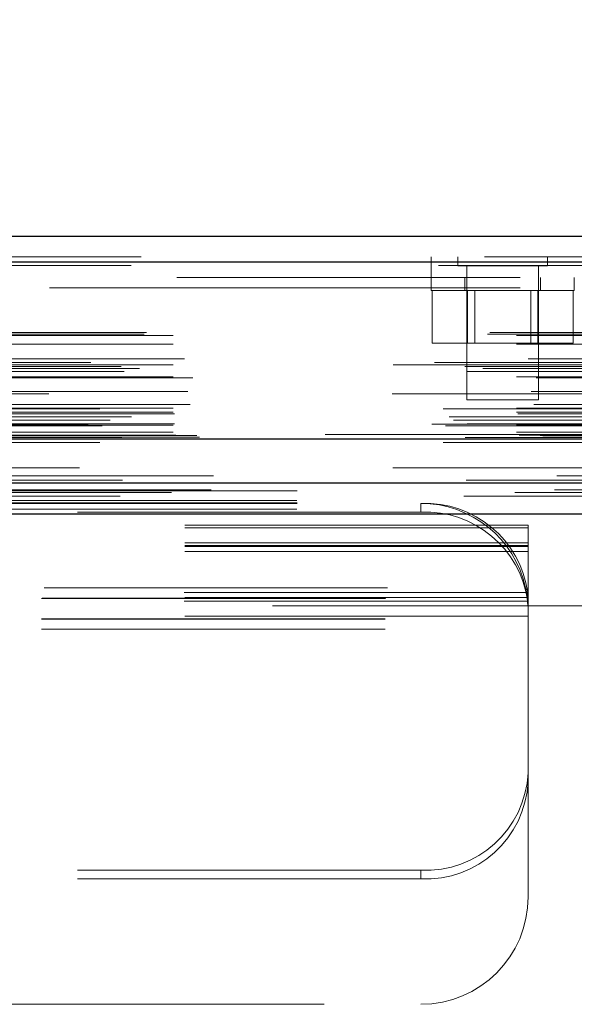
# Model space of a CAD drawing. Header units: inches. Extents: x 0.2 to 10.7, y 0.2 to 7.9.
# Tile 9 of 105: x 4.153 to 4.314, y 2.001 to 2.288. Entities that reach past the tile are written whole.
import ezdxf

# ---------------------------------------------------------------- set-up
doc = ezdxf.new("R2010")
doc.units = ezdxf.units.IN
doc.header["$MEASUREMENT"] = 0
doc.linetypes.add('HIDDEN', pattern=[0.07500000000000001, 0.05, -0.025])
doc.layers.add('DIMENSIONS', color=140, linetype='Continuous')
doc.styles.add('SLDTEXTSTYLE0', font='TXT', dxfattribs={"width": 0.7})
doc.dimstyles.new('SLDDIMSTYLE0', dxfattribs={"dimtxt": 0.0849609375, "dimasz": 0.13, "dimexe": 0, "dimexo": 0.0625, "dimgap": 0.021240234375, "dimtad": 0, "dimtih": 1, "dimtoh": 1, "dimlfac": 12, "dimrnd": 1e-09, "dimzin": 12, "dimdsep": 46, "dimtxsty": 'SLDTEXTSTYLE0', "dimsah": 1, "dimcen": 0.09, "dimadec": 0, "dimazin": 3, "dimtfac": 1, "dimtofl": 0, "dimtmove": 0, "dimatfit": 3, "dimfxl": 0, "dimfrac": 2, "dimtolj": 1, "dimtzin": 12, "dimarcsym": 0})

# ---------------------------------------------------------------- blocks, each defined once
blk = doc.blocks.new('_D_25')
at = {"layer": 'DIMENSIONS'}
for p, q in [((3.132390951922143, 2.194025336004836), (3.132390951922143, 2.571547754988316)), ((4.927224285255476, 2.194025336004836), (4.927224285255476, 2.571547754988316)), ((3.132390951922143, 2.446547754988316), (3.770464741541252, 2.446547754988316)), ((3.88559124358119, 2.446547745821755), (3.857061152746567, 2.446547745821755)), ((3.857061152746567, 2.446547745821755), (3.857061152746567, 2.311516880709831)), ((4.208739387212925, 2.446547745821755), (4.237269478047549, 2.446547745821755)), ((4.237269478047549, 2.446547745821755), (4.237269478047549, 2.311516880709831)), ((4.927224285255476, 2.446547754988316), (4.323865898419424, 2.446547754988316)), ((3.857061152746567, 2.311516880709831), (3.88559124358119, 2.311516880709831)), ((4.237269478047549, 2.311516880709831), (4.208739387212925, 2.311516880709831))]:
    blk.add_line(p, q, dxfattribs=at)
for points in [[(3.132390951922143, 2.446547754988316), (3.262390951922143, 2.426547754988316), (3.262390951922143, 2.466547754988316)], [(4.927224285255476, 2.446547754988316), (4.797224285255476, 2.466547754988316), (4.797224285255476, 2.426547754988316)]]:
    blk.add_solid(points, dxfattribs=at)
at = {"layer": 'DIMENSIONS', "char_height": 0.08333333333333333, "attachment_point": 1, "style": 'SLDTEXTSTYLE0'}
for s, insert in [('21.54', (3.885591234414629, 2.572990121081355)), ('547.1', (3.88559124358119, 2.418939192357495))]:
    blk.add_mtext(s, dxfattribs=dict(at, insert=insert))

msp = doc.modelspace()

# ---------------------------------------------------------------- linework, layer by layer
at = {"color": 7, "linetype": 'Continuous', "lineweight": 25}
for p, q in [((3.087971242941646, 2.224786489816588), (4.971603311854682, 2.224786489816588)), ((3.08502609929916, 2.21734932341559), (4.974548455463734, 2.217349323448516)), ((3.075941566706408, 2.16582837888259), (4.983632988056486, 2.16582837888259)), ((3.133383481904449, 2.15302533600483), (4.92623175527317, 2.15302533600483)), ((3.133383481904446, 2.144025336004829), (4.92623175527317, 2.144025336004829))]:
    msp.add_line(p, q, dxfattribs=at)
at = {"color": 7, "linetype": 'HIDDEN', "lineweight": 18}
for p, q in [((3.087971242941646, 2.218786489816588), (4.971603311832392, 2.218786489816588)), ((4.272440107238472, 2.218786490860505), (4.272440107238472, 2.212786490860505)), ((4.280224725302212, 2.218786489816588), (4.280224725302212, 2.216182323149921)), ((4.306266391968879, 2.216182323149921), (4.306266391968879, 2.218786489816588)), ((4.974548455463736, 2.21734932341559), (3.085026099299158, 2.217349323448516)), ((3.08502609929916, 2.216307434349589), (4.974548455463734, 2.216307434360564)), ((4.974548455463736, 2.216307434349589), (3.085026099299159, 2.216307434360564)), ((4.280224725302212, 2.216182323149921), (4.306266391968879, 2.216182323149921)), ((4.282828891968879, 2.216182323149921), (4.282828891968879, 2.177119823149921)), ((4.303662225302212, 2.177119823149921), (4.303662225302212, 2.216182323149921)), ((4.898356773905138, 2.212786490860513), (3.161273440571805, 2.212786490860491)), ((4.272412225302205, 2.212786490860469), (4.272412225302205, 2.209036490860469)), ((4.282203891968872, 2.212786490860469), (4.282203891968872, 2.209036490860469)), ((4.304287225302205, 2.209036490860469), (4.304287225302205, 2.21278649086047)), ((4.314078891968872, 2.20903649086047), (4.314078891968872, 2.21278649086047)), ((3.161273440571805, 2.209786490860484), (4.898356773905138, 2.209786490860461)), ((3.161273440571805, 2.209786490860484), (4.898356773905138, 2.209786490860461)), ((4.898356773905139, 2.209786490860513), (3.161273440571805, 2.209786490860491)), ((4.898356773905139, 2.209786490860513), (3.161273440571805, 2.209786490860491)), ((4.272412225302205, 2.209036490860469), (4.314078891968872, 2.20903649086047)), ((4.272749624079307, 2.209036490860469), (4.272749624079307, 2.193619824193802)), ((4.282997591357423, 2.209036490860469), (4.282997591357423, 2.193619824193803)), ((4.285083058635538, 2.209036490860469), (4.285083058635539, 2.193619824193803)), ((4.301408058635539, 2.193619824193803), (4.301408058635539, 2.209036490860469)), ((4.303493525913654, 2.209036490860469), (4.303493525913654, 2.193619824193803)), ((4.31374149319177, 2.20903649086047), (4.31374149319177, 2.193619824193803)), ((3.088802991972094, 2.196298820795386), (4.970771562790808, 2.19629882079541)), ((3.089533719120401, 2.196731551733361), (4.970040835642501, 2.196731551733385)), ((3.097250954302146, 2.195898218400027), (4.962323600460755, 2.195898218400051)), ((3.097250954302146, 2.195898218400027), (4.962323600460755, 2.195898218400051)), ((3.097250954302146, 2.193365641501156), (4.962323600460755, 2.19336564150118)), ((4.272749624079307, 2.193619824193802), (4.282997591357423, 2.193619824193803)), ((4.282997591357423, 2.193619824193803), (4.303493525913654, 2.193619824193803)), ((4.303493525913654, 2.193619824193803), (4.31374149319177, 2.193619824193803)), ((4.973340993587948, 2.188034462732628), (3.086246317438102, 2.188034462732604)), ((3.097250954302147, 2.18733079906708), (4.962323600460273, 2.187330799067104)), ((4.961391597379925, 2.187337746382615), (3.098180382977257, 2.18733774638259)), ((3.100616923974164, 2.189057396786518), (4.95895763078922, 2.189057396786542)), ((3.082198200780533, 2.186866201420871), (4.977376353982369, 2.186866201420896)), ((3.08297951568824, 2.185407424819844), (4.97658776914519, 2.185407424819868)), ((3.087500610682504, 2.186281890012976), (4.972073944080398, 2.186281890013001)), ((3.097250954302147, 2.183885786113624), (4.962323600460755, 2.183885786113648)), ((3.103015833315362, 2.183567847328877), (4.956550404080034, 2.183567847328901)), ((4.961084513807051, 2.178886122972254), (3.098489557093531, 2.17888612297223)), ((3.101546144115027, 2.179561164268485), (4.958028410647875, 2.179561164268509)), ((3.101546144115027, 2.179561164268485), (4.958028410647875, 2.179561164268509)), ((3.102278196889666, 2.1758255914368), (4.957292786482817, 2.175825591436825)), ((4.282828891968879, 2.177119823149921), (4.303662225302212, 2.177119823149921)), ((4.975953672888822, 2.174592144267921), (3.083611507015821, 2.174592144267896)), ((3.097250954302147, 2.174715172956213), (4.962323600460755, 2.174715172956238)), ((3.097250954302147, 2.173542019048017), (4.962323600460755, 2.173542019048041)), ((3.097250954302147, 2.173542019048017), (4.962323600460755, 2.173542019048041)), ((3.097667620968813, 2.17312535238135), (4.961906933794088, 2.173125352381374)), ((3.072565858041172, 2.170053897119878), (4.98700869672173, 2.170053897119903)), ((3.072565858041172, 2.170053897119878), (4.98700869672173, 2.170053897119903)), ((4.982873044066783, 2.170138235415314), (3.076701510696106, 2.170138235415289)), ((3.07763451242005, 2.172191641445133), (4.981940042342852, 2.172191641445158)), ((3.07890193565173, 2.171242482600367), (4.980619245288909, 2.171242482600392)), ((3.085181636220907, 2.172222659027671), (4.974392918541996, 2.172222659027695)), ((3.097667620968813, 2.170208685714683), (4.961906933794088, 2.170208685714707)), ((3.07661164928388, 2.169628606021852), (4.982962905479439, 2.169628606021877)), ((3.097250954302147, 2.169792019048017), (4.962323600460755, 2.169792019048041)), ((3.097250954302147, 2.169792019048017), (4.962323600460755, 2.169792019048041)), ((3.097250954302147, 2.16771839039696), (4.962323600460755, 2.167718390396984)), ((3.097250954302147, 2.16771839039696), (4.962323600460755, 2.167718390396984)), ((4.941523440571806, 2.167119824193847), (3.11810677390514, 2.167119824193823)), ((3.075941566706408, 2.164786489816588), (4.983632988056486, 2.164786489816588)), ((3.081384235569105, 2.165752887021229), (4.978190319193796, 2.165752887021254)), ((3.081593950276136, 2.165726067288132), (4.977980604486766, 2.165726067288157)), ((3.082347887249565, 2.16620440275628), (4.977226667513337, 2.166204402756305)), ((3.082347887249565, 2.16620440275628), (4.977226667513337, 2.166204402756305)), ((3.098084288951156, 2.16687535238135), (4.961490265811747, 2.166875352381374)), ((3.098084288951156, 2.16687535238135), (4.961490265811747, 2.166875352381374)), ((3.104164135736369, 2.166804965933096), (4.955410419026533, 2.16680496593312)), ((3.104164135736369, 2.166804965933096), (4.955410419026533, 2.16680496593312)), ((3.104937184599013, 2.166257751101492), (4.954637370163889, 2.166257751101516)), ((3.104937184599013, 2.166257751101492), (4.954637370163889, 2.166257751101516)), ((3.109027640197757, 2.155065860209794), (4.950546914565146, 2.155065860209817)), ((3.096782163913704, 2.150215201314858), (4.962778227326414, 2.150215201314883)), ((3.108317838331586, 2.15093896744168), (4.951253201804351, 2.150938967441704)), ((3.133383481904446, 2.150643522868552), (4.92623175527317, 2.150643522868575)), ((3.13330761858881, 2.147828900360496), (4.926307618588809, 2.147828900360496)), ((3.133383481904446, 2.147025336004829), (4.92623175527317, 2.147025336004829)), ((4.269390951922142, 2.144489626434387), (4.269390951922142, 2.147025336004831)), ((3.13330761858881, 2.145293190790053), (4.926307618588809, 2.145293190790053)), ((4.269390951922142, 2.144489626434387), (3.790224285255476, 2.144489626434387)), ((3.133383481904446, 2.144025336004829), (4.92623175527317, 2.144025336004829)), ((3.133383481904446, 2.144025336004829), (4.92623175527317, 2.144025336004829)), ((3.133383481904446, 2.144025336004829), (4.92623175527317, 2.144025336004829)), ((3.133383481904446, 2.144025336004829), (4.92623175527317, 2.144025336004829)), ((3.133383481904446, 2.144025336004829), (4.92623175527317, 2.144025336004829)), ((4.300640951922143, 2.140722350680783), (3.758974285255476, 2.140722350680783)), ((4.300640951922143, 2.139879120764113), (3.758974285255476, 2.139879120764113)), ((4.300640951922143, 2.139879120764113), (4.300640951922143, 2.140722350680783)), ((4.300640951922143, 2.11959344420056), (4.300640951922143, 2.139879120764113)), ((4.300640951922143, 2.135525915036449), (3.758974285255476, 2.135525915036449)), ((4.300640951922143, 2.134722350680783), (3.758974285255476, 2.134722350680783)), ((4.300640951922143, 2.134441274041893), (3.758974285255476, 2.134441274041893)), ((4.300640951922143, 2.132990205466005), (3.758974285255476, 2.132990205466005)), ((3.759693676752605, 2.122442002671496), (4.299921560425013, 2.122442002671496)), ((3.759693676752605, 2.122442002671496), (4.299921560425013, 2.122442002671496)), ((4.300640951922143, 2.11959344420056), (3.758974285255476, 2.11959344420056)), ((3.758974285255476, 2.119312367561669), (4.300640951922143, 2.119312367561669)), ((4.300533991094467, 2.121044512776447), (3.759081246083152, 2.121044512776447)), ((4.300533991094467, 2.118508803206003), (3.759081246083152, 2.118508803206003)), ((3.759190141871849, 2.119442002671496), (4.30042509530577, 2.119442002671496)), ((4.30041052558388, 2.119562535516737), (4.300588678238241, 2.117333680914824)), ((4.300640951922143, 2.119326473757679), (4.300640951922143, 2.11959344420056)), ((4.300640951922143, 2.119326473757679), (4.300640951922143, 2.116327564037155)), ((4.92623175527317, 2.117192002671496), (3.133383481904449, 2.117192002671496)), ((4.300640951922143, 2.116327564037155), (4.300640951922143, 2.115775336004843)), ((4.300640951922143, 2.115775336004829), (4.300640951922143, 2.110442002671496)), ((4.300640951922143, 2.114155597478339), (3.758974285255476, 2.114155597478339)), ((3.758974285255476, 2.113442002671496), (4.300640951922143, 2.113442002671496)), ((3.758974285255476, 2.113312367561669), (4.300640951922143, 2.113312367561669)), ((3.758974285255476, 2.110442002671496), (4.300640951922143, 2.110442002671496)), ((3.758974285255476, 2.110442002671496), (4.300640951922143, 2.110442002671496)), ((4.300640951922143, 2.110442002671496), (4.300640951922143, 2.032442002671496)), ((4.269390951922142, 2.040212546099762), (4.14124511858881, 2.040212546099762)), ((4.269390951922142, 2.040212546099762), (4.269390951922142, 2.037676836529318)), ((4.269390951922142, 2.037676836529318), (4.14124511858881, 2.037676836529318)), ((4.14124511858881, 2.001192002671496), (4.269390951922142, 2.001192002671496))]:
    msp.add_line(p, q, dxfattribs=at)
at = {"color": 7, "linetype": 'HIDDEN', "lineweight": 18, "flags": 128}
for points in [[(4.970039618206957, 2.157334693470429), (4.045068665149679, 2.157335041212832), (3.089538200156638, 2.157334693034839)], [(4.961270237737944, 2.157352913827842), (4.04506866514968, 2.157353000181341), (3.098300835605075, 2.157352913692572)], [(4.982573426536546, 2.153794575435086), (3.989609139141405, 2.153794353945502), (3.07699468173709, 2.153794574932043)], [(4.982580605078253, 2.153794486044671), (4.107991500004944, 2.153791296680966), (3.076995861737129, 2.15379450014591)], [(3.108322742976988, 2.150939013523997), (4.014495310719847, 2.150939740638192), (4.951278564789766, 2.150939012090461)], [(3.081877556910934, 2.149098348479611), (4.014478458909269, 2.149097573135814), (4.977712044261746, 2.14909834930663)], [(3.133383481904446, 2.147207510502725), (4.014478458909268, 2.147207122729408), (4.92623175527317, 2.147207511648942)]]:
    msp.add_lwpolyline(points, dxfattribs=at)
at = {"color": 7, "linetype": 'HIDDEN', "lineweight": 18}
for centre, radius, start, end in [((4.270632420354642, 2.116857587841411), 0.030193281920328, 7.970935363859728, 92.3565162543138), ((4.269390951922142, 2.115775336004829), 0.03125000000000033, 12.31776598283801, 90), ((4.27063242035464, 2.114321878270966), 0.03019328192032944, 7.970935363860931, 92.35651625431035), ((4.270786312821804, 2.070074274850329), 0.02989431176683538, 267.324663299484, 357.0478590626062), ((4.270786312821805, 2.067538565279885), 0.02989431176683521, 267.3246632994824, 357.0478590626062), ((4.269390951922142, 2.032442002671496), 0.03125000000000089, 270.0000000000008, 0)]:
    msp.add_arc(centre, radius, start, end, dxfattribs=at)
for points in [[(4.30042509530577, 2.119442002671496), (4.30042509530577, 2.119442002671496), (4.300415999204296, 2.119521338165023), (4.300377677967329, 2.119826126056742), (4.300348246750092, 2.12005173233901), (4.300266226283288, 2.120608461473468), (4.300212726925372, 2.120943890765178), (4.300083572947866, 2.121662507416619), (4.300006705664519, 2.122052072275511), (4.299921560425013, 2.122442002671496)], [(4.300640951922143, 2.115775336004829), (4.300640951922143, 2.116346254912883), (4.300625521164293, 2.116856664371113), (4.300581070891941, 2.117761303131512), (4.300551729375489, 2.118156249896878), (4.300497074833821, 2.118787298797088), (4.300471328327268, 2.11903109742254), (4.300435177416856, 2.119359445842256), (4.30042509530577, 2.119442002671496), (4.30042509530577, 2.119442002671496)], [(4.300533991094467, 2.121044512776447), (4.300555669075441, 2.120807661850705), (4.300573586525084, 2.120589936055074), (4.300602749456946, 2.120191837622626), (4.30061382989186, 2.120012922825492), (4.300629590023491, 2.119714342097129), (4.30063450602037, 2.119590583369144), (4.300640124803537, 2.119410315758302), (4.300640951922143, 2.119351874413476), (4.300640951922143, 2.119326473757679)]]:
    msp.add_open_spline(points, degree=3, knots=[0, 0, 0, 0, 0.25, 0.25, 0.5, 0.5, 0.75, 0.75, 1, 1, 1, 1], dxfattribs=at)

# ---------------------------------------------------------------- dimensions: what is measured, and where the dimension line sits
at = {"layer": 'DIMENSIONS'}
dim = msp.add_linear_dim(base=(4.927224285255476, 2.446547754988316), p1=(3.132390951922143, 2.144025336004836), p2=(4.927224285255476, 2.144025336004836), dimstyle='SLDDIMSTYLE0', dxfattribs=at)
dim.commit()
dim.dimension.update_dxf_attribs({"geometry": '_D_25', "text_midpoint": (4.047165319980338, 2.446547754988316), "dimtype": 160})

doc.saveas('drawing.dxf')
